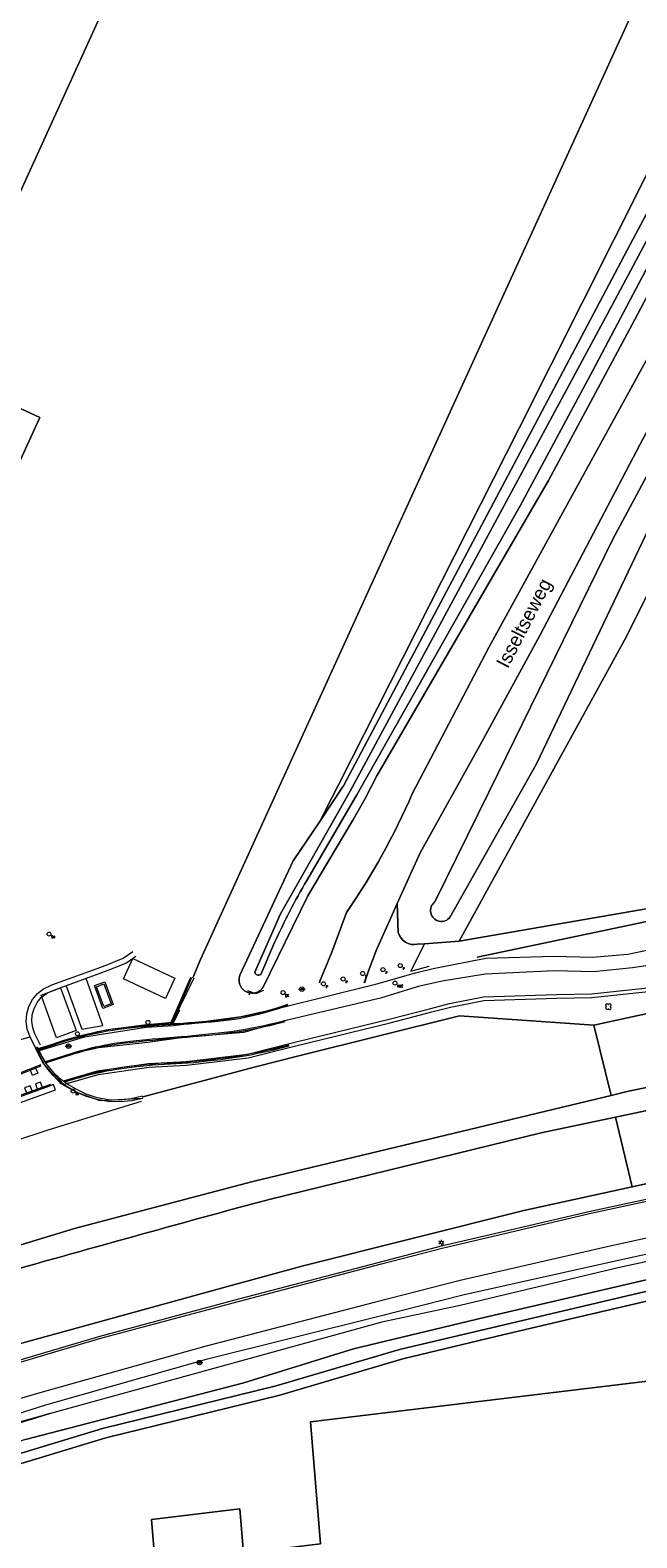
# Model space of a CAD drawing. Header units: metres. Extents: x 151448 to 154749, y 463108 to 465296.
# Tile 105 of 256: x 152706 to 152761, y 463999 to 464135. Entities that reach past the tile are written whole.
import ezdxf
from ezdxf.enums import TextEntityAlignment as Align

# ---------------------------------------------------------------- set-up
doc = ezdxf.new("R2010")
doc.units = ezdxf.units.M
doc.layers.get('0').update_dxf_attribs({"lineweight": 9})
for name, color, linetype, lineweight in [('B-ME-GR-BOOM-S', 253, 'Continuous', 9), ('B-ME-GR-HAAG-G', 253, 'Continuous', 9), ('B-ME-GW-WATERGANG_INSTEEK-G', 253, 'Continuous', 9), ('B-ME-IE-MEUBILAIR_LICHTMAST-S', 253, 'Continuous', 9), ('B-ME-IE-MEUBILAIR_PAAL-S', 253, 'Continuous', 9), ('B-ME-IE-MEUBILAIR_STRAATKOLK-S', 253, 'Continuous', 9), ('B-ME-IE-MEUBILAIR_TROTTOIRKOLK-S', 253, 'Continuous', 9), ('B-ME-IE-MEUBILAIR_VERKEERSBORD-S', 253, 'Continuous', 9), ('B-ME-IE-MEUBILAIR_VLAGGENMAST-S', 253, 'Continuous', 9), ('B-ME-IE-TERREINAFSCHEIDING_KUNSTMATIG_HEKWERK-G', 253, 'Continuous', 9), ('B-ME-KL-DATA_VERKLIKKER-S', 253, 'Continuous', 9), ('B-ME-KL-ELEKTRA_KAST-S', 253, 'Continuous', 9), ('B-ME-VH-KANTOPSLUITING_ACHTERKANTBAND-G', 253, 'Continuous', 9), ('B-ME-VH-KANTOPSLUITING_ELEMENT_INRIT-G', 253, 'Continuous', 9), ('B-ME-VH-KANTOPSLUITING_OPSLUITBAND_100X200-G', 253, 'Continuous', 9), ('B-ME-VH-KANTOPSLUITING_TROTTOIRBAND_135 150-G', 253, 'Continuous', 9), ('B-ME-VH-KANTOPSLUITING_TROTTOIRBAND_180 200-G', 253, 'Continuous', 9), ('B-ME-VH-KANTOPSLUITING_VOORKANTBAND-G', 253, 'Continuous', 9), ('B-ME-VH-MATERIAALGRENS-G', 253, 'Continuous', 9), ('B-ME-VH-VERHARDING_ASFALT-G', 253, 'Continuous', 9), ('B-ME-VH-VERHARDING_KLINKERS-G', 253, 'Continuous', 9), ('B-ME-VH-VERHARDING_TEGEL-G', 253, 'Continuous', 9), ('B-ME-VW-MARKERING-G', 253, 'Continuous', 9), ('B-PV-GR-BEPLANTING_CULTUUR_BOSPLANTSOEN-GV', 253, 'Continuous', 9), ('B-PV-GR-GROENVOORZIENING-GV', 253, 'Continuous', 9), ('B-PV-GR-HAAG-GV', 253, 'Continuous', 9), ('B-PV-IE-TERREINAFSCHEIDING_KUNSTMATIG_HEKWERK-G', 253, 'Continuous', 9), ('B-PV-OG-BEBOUWING-GV', 1, 'Continuous', 9), ('B-PV-OG-TERREIN_BEGROEID-GV', 253, 'Continuous', 9), ('B-PV-OG-TERREIN_ERF-GV', 253, 'Continuous', 9), ('B-PV-OG-TERREIN_OEVER-GV', 253, 'Continuous', 9), ('B-PV-OG-TOPOGRAFIE-T18', 2, 'Continuous', 9), ('B-PV-OG-WATER-GV', 253, 'Continuous', 9), ('B-PV-VH-GESLOTENVERHARDING_ASFALT-GV', 253, 'Continuous', 9), ('B-PV-VH-ONVERHARD_ZAND-GV', 253, 'Continuous', 9)]:
    doc.layers.add(name, color=color, linetype=linetype, lineweight=lineweight)
doc.styles.add('18_100', font='romans', dxfattribs={"width": 0.8, "height": 0.18})
doc.styles.add('18_200', font='romans', dxfattribs={"width": 0.8, "height": 0.36})
doc.styles.add('Drong', font='txt', dxfattribs={"height": 1.8})

# ---------------------------------------------------------------- blocks, each defined once
blk = doc.blocks.new('TROTTOIRKOLK')
at = {"ltscale": 2}
blk.add_ellipse((0, 0), major_axis=(-0.127, 0.127), ratio=1, start_param=3.926991, end_param=10.210176, dxfattribs=at)
at = {"ltscale": 2, "style": '18_100', "width": 0.8}
blk.add_text('TK', height=0.216, dxfattribs=at).set_placement((0.19, -0.37))
at = {"style": '18_200', "width": 0.8}
blk.add_attdef('HOOGTE', (0.21, 0.18), '', height=0.25, dxfattribs=at)
blk = doc.blocks.new('verkeersbord')
blk.add_line((-0.3, 0), (0.3, 0))
for radius in [0.2, 0.0745]:
    blk.add_circle((0, 0), radius)
at = {"style": '18_200', "width": 0.8}
blk.add_attdef('HOOGTE', (0.24, 0.18), '', height=0.25, dxfattribs=at)
blk = doc.blocks.new('electrakast')
at = {"ltscale": 2}
blk.add_ellipse((0, 0), major_axis=(-0.127, 0.127), ratio=1, start_param=3.926991, end_param=10.210176, dxfattribs=at)
at = {"ltscale": 2, "style": '18_100', "width": 0.8}
blk.add_text('EK', height=0.216, dxfattribs=at).set_placement((0.19, -0.37))
at = {"style": '18_200', "width": 0.8}
blk.add_attdef('HOOGTE', (0.2, 0.24), '', height=0.25, dxfattribs=at)
blk = doc.blocks.new('PAAL')
at = {"ltscale": 2}
blk.add_ellipse((0, 0), major_axis=(-0.181, 0), ratio=1, start_param=3.926991, end_param=10.210176, dxfattribs=at)
at = {"ltscale": 2, "style": '18_200', "width": 0.8}
blk.add_text('P', height=0.218, dxfattribs=at).set_placement((0.22, -0.38))
at = {"style": '18_200', "width": 0.8}
blk.add_attdef('HOOGTE', (0.24, 0.2), '', height=0.25, dxfattribs=at)
blk = doc.blocks.new('kabelverklikker')
at = {"ltscale": 2}
blk.add_ellipse((0, 0), major_axis=(-0.127, 0.127), ratio=1, start_param=3.926991, end_param=10.210176, dxfattribs=at)
at = {"ltscale": 2, "style": '18_100', "width": 0.8}
blk.add_text('KLIC', height=0.216, dxfattribs=at).set_placement((0.19, -0.37))
at = {"style": '18_200', "width": 0.8}
blk.add_attdef('HOOGTE', (0.26, 0.12), '', height=0.25, dxfattribs=at)
blk = doc.blocks.new('boom')
for centre, major_axis, start_param, end_param in [((-0.12, 0.12), (-0.0916, 0.0916), 4.266828, 8.299543), ((0.12, 0.12), (0.0916, 0.0916), 4.266828, 8.299543), ((-0.12, -0.12), (0.0916, 0.0916), 1.125235, 5.15795), ((0.12, -0.12), (-0.0916, 0.0916), 1.125235, 5.15795)]:
    blk.add_ellipse(centre, major_axis=major_axis, ratio=1, start_param=start_param, end_param=end_param)
at = {"style": '18_200', "width": 0.8}
blk.add_attdef('HOOGTE', (0.31, 0.12), '', height=0.25, dxfattribs=at)
blk = doc.blocks.new('LICHTMAST')
at = {"ltscale": 0.1}
for p, q in [((-0.11, 0.06), (-0.22, 0.13)), ((0, 0.13), (0, 0.25)), ((0.11, 0.06), (0.22, 0.13)), ((-0.11, -0.06), (-0.22, -0.13)), ((0, -0.13), (0, -0.25)), ((0.11, -0.06), (0.22, -0.13))]:
    blk.add_line(p, q, dxfattribs=at)
blk.add_circle((0, 0), 0.127, dxfattribs=at)
at = {"style": '18_200', "width": 0.8}
blk.add_attdef('HOOGTE', (0.25, 0.24), '', height=0.25, dxfattribs=at)
blk = doc.blocks.new('vlaggemast')
at = {"ltscale": 2}
blk.add_ellipse((0, 0), major_axis=(-0.127, 0.127), ratio=1, start_param=3.926991, end_param=10.210176, dxfattribs=at)
at = {"ltscale": 2, "style": '18_100', "width": 0.8}
blk.add_text('VM', height=0.216, dxfattribs=at).set_placement((0.19, -0.37))
at = {"style": '18_200', "width": 0.8}
blk.add_attdef('HOOGTE', (0.26, 0.26), '', height=0.25, dxfattribs=at)
blk = doc.blocks.new('STRAATKOLK')
at = {"ltscale": 2}
blk.add_ellipse((0, 0), major_axis=(-0.127, 0.127), ratio=1, start_param=3.926991, end_param=10.210176, dxfattribs=at)
at = {"ltscale": 2, "style": '18_100', "width": 0.8}
blk.add_text('SK', height=0.216, dxfattribs=at).set_placement((0.19, -0.37))
at = {"style": '18_200', "width": 0.8}
blk.add_attdef('HOOGTE', (0.29, 0.21), '', height=0.25, dxfattribs=at)

msp = doc.modelspace()

# ---------------------------------------------------------------- linework, layer by layer
at = {"layer": 'B-ME-GR-HAAG-G', "ltscale": 0.2}
for points in [[(152708.967, 464039.694), (152712.008, 464040.577), (152716.582, 464041.238), (152719.955, 464041.426), (152725.516, 464042.092), (152729.806, 464043.174), (152738.3, 464045.246), (152742.059, 464046.216), (152743.726, 464046.652), (152746.74, 464047.251), (152753.293, 464047.454), (152756.468, 464047.508), (152762.401, 464048.139)], [(152698.755, 464013.031), (152712.067, 464016.988), (152724.682, 464020.363), (152737.353, 464023.677), (152743.057, 464025.166), (152756.472, 464028.304), (152770.314, 464031.275), (152783.432, 464033.807), (152795.602, 464035.989), (152808.567, 464038.23), (152821.548, 464040.26), (152832.957, 464041.513), (152843.035, 464042.359), (152856.998, 464043.521), (152871.218, 464044.304)]]:
    msp.add_lwpolyline(points, dxfattribs=at)
at = {"layer": 'B-ME-GW-WATERGANG_INSTEEK-G'}
for points in [[(152726.885, 464048.129), (152726.204, 464047.829), (152725.495, 464048.119)], [(152848.243, 464037.344), (152852.785, 464037.565), (152848.243, 464037.344), (152841.437, 464036.832), (152828.057, 464035.436), (152814.292, 464033.486), (152800.145, 464031.064), (152786.677, 464028.699), (152772.579, 464026.121), (152758.953, 464023.189), (152744.596, 464019.779), (152737.552, 464018.27), (152692.757, 464005.925)]]:
    msp.add_lwpolyline(points, dxfattribs=at)
at = {"layer": 'B-ME-IE-TERREINAFSCHEIDING_KUNSTMATIG_HEKWERK-G'}
msp.add_lwpolyline([(152706.604, 464042.912), (152709.985, 464043.934), (152712.695, 464044.587), (152716.114, 464045.036), (152718.683, 464045.28), (152720.642, 464049.285)], dxfattribs=at)
at = {"layer": 'B-ME-IE-TERREINAFSCHEIDING_KUNSTMATIG_HEKWERK-G', "ltscale": 0.2}
msp.add_lwpolyline([(152718.753, 464045.183), (152719.349, 464046.411)], dxfattribs=at)
at = {"layer": 'B-ME-VH-KANTOPSLUITING_ACHTERKANTBAND-G'}
msp.add_lwpolyline([(152708.748, 464039.837), (152707.319, 464041.582), (152706.445, 464043.033)], dxfattribs=at)
at = {"layer": 'B-ME-VH-KANTOPSLUITING_ELEMENT_INRIT-G'}
msp.add_lwpolyline([(152685.27, 464037.927), (152705.853, 464043.981), (152706.342, 464042.946)], dxfattribs=at)
at = {"layer": 'B-ME-VH-KANTOPSLUITING_OPSLUITBAND_100X200-G'}
msp.add_line((152718.635, 464045.14), (152720.437, 464049.305), dxfattribs=at)
for points in [[(152729.053, 464046.885), (152728.531, 464046.704), (152728.006, 464046.533), (152727.478, 464046.373), (152726.946, 464046.223), (152726.412, 464046.083), (152725.875, 464045.954), (152725.336, 464045.835), (152724.796, 464045.727), (152724.289, 464045.639), (152723.781, 464045.564), (152723.27, 464045.499), (152722.758, 464045.443), (152722.244, 464045.393), (152721.73, 464045.347), (152720.7, 464045.259), (152720.163, 464045.218), (152719.626, 464045.186), (152718.547, 464045.136), (152717.467, 464045.085), (152716.926, 464045.05), (152716.386, 464045.005), (152715.358, 464044.904), (152714.844, 464044.848), (152714.33, 464044.788), (152713.817, 464044.722), (152713.305, 464044.648), (152712.794, 464044.566), (152712.285, 464044.473), (152711.825, 464044.38), (152711.366, 464044.281), (152710.909, 464044.176), (152710.453, 464044.064), (152709.999, 464043.946), (152709.546, 464043.822), (152709.096, 464043.691), (152708.646, 464043.553), (152706.615, 464042.865)], [(152728.79, 464045.421), (152728.33, 464045.298), (152727.87, 464045.18), (152727.408, 464045.069), (152726.945, 464044.962), (152726.48, 464044.861), (152726.014, 464044.766), (152725.548, 464044.676), (152725.08, 464044.591), (152724.517, 464044.5), (152723.952, 464044.42), (152723.385, 464044.35), (152722.816, 464044.287), (152721.676, 464044.174), (152720.535, 464044.063), (152720.018, 464044.013), (152719.5, 464043.968), (152718.463, 464043.885), (152717.425, 464043.8), (152716.906, 464043.752), (152716.387, 464043.699), (152715.415, 464043.596), (152714.441, 464043.488), (152713.955, 464043.428), (152713.469, 464043.36), (152712.984, 464043.282), (152712.502, 464043.192), (152712.114, 464043.112), (152711.728, 464043.027), (152711.343, 464042.937), (152710.959, 464042.841), (152710.576, 464042.74), (152710.195, 464042.634), (152709.815, 464042.523), (152709.438, 464042.406), (152707.251, 464041.708)], [(152729.196, 464043.13), (152728.726, 464043.006), (152728.254, 464042.887), (152727.781, 464042.773), (152727.306, 464042.663), (152726.83, 464042.558), (152726.354, 464042.458), (152725.876, 464042.363), (152725.398, 464042.273), (152724.802, 464042.169), (152724.205, 464042.073), (152723.607, 464041.986), (152723.008, 464041.906), (152722.408, 464041.833), (152721.808, 464041.765), (152720.606, 464041.642), (152720.079, 464041.598), (152719.551, 464041.564), (152718.497, 464041.511), (152717.971, 464041.486), (152717.445, 464041.457), (152716.922, 464041.42), (152716.399, 464041.372), (152715.484, 464041.272), (152715.027, 464041.217), (152714.571, 464041.158), (152714.116, 464041.094), (152713.663, 464041.023), (152713.21, 464040.946), (152712.759, 464040.862), (152712.268, 464040.761), (152711.778, 464040.652), (152711.29, 464040.536), (152710.803, 464040.413), (152710.318, 464040.282), (152709.836, 464040.144), (152709.356, 464039.999), (152708.989, 464039.882)]]:
    msp.add_lwpolyline(points, dxfattribs=at)
at = {"layer": 'B-ME-VH-KANTOPSLUITING_TROTTOIRBAND_135 150-G'}
msp.add_lwpolyline([(152712.518, 464046.706), (152711.856, 464048.488), (152712.523, 464048.736), (152713.186, 464046.954), (152712.518, 464046.706)], close=True, dxfattribs=at)
at = {"layer": 'B-ME-VH-KANTOPSLUITING_TROTTOIRBAND_180 200-G'}
msp.add_lwpolyline([(152715.984, 464038.63), (152714.981, 464038.374), (152713.952, 464038.262), (152712.918, 464038.297), (152711.905, 464038.476), (152710.928, 464038.795), (152710.005, 464039.247), (152709.322, 464039.639), (152708.686, 464040.103), (152708.104, 464040.633), (152707.418, 464041.44), (152706.857, 464042.338), (152706.529, 464043.052)], dxfattribs=at)
at = {"layer": 'B-ME-VH-KANTOPSLUITING_VOORKANTBAND-G'}
for points in [[(152707.263, 464041.668), (152711.221, 464042.907), (152716.462, 464043.487), (152719.433, 464043.903), (152725.112, 464044.405), (152729.057, 464045.505), (152737.553, 464047.503), (152740.977, 464048.556), (152742.987, 464049.018), (152746.871, 464049.653), (152753.068, 464049.939), (152756.624, 464049.855), (152760.119, 464050.229), (152763.498, 464050.735)], [(152715.977, 464038.426), (152712.173, 464038.198), (152710.034, 464038.979), (152708.664, 464039.742), (152707.164, 464041.469), (152706.342, 464042.946)], [(152864.548, 464040.678), (152850.823, 464039.619), (152840.991, 464038.743), (152828.253, 464037.575), (152813.809, 464035.568), (152800.337, 464033.385), (152785.521, 464030.693), (152772.288, 464028.193), (152758.233, 464025.134), (152744.612, 464022.024), (152736.985, 464020.061), (152721.618, 464016.072), (152706.547, 464011.846), (152692.259, 464007.605)]]:
    msp.add_lwpolyline(points, dxfattribs=at)
at = {"layer": 'B-ME-VH-MATERIAALGRENS-G'}
for points in [[(152706.36, 464042.987), (152705.855, 464044.023), (152705.618, 464044.673), (152705.521, 464045.36), (152705.568, 464046.051), (152705.759, 464046.717), (152706.083, 464047.329), (152706.528, 464047.861), (152707.073, 464048.288), (152707.695, 464048.593), (152707.84, 464048.646), (152711.912, 464050.138), (152712.869, 464050.499), (152714.247, 464051.064), (152715.117, 464051.653)], [(152706.81, 464043.207), (152706.304, 464044.242), (152706.103, 464044.795), (152706.02, 464045.377), (152706.061, 464045.964), (152706.222, 464046.53), (152706.498, 464047.05), (152706.875, 464047.502), (152707.339, 464047.865), (152707.867, 464048.124), (152708.011, 464048.176), (152712.087, 464049.669), (152713.052, 464050.033), (152714.485, 464050.621), (152715.398, 464051.238)]]:
    msp.add_lwpolyline(points, dxfattribs=at)
for points in [[(152715.135, 464051.024), (152718.922, 464049.243), (152718.063, 464047.415), (152714.275, 464049.196), (152715.135, 464051.024)], [(152710.537, 464044.673), (152712.429, 464044.996), (152710.912, 464049.213), (152709.124, 464048.556), (152710.537, 464044.673)], [(152708.619, 464048.375), (152710.023, 464044.537), (152708.262, 464043.892), (152706.858, 464047.73), (152708.619, 464048.375)]]:
    msp.add_lwpolyline(points, close=True, dxfattribs=at)
at = {"layer": 'B-ME-VH-VERHARDING_ASFALT-G'}
for points in [[(152698.812, 464012.839), (152712.121, 464016.796), (152724.733, 464020.17), (152737.404, 464023.484), (152743.105, 464024.972), (152756.516, 464028.109), (152770.354, 464031.079), (152783.469, 464033.61), (152795.637, 464035.792), (152808.599, 464038.033), (152821.574, 464040.062), (152832.976, 464041.314), (152843.052, 464042.16), (152857.012, 464043.321), (152871.225, 464044.104)], [(152864.539, 464039.21), (152853.066, 464038.4), (152841.165, 464037.422), (152828.191, 464036.19), (152814.036, 464034.2), (152800.44, 464032.004), (152786.309, 464029.409), (152772.29, 464026.767), (152758.716, 464023.787), (152744.863, 464020.711), (152737.413, 464018.794), (152721.739, 464014.891), (152707.266, 464010.797), (152692.668, 464006.175)], [(152695.55, 464031.661), (152707.497, 464035.605), (152715.892, 464038.175)]]:
    msp.add_lwpolyline(points, dxfattribs=at)
at = {"layer": 'B-ME-VH-VERHARDING_KLINKERS-G'}
msp.add_line((152718.524, 464045.135), (152720.346, 464049.344), dxfattribs=at)
msp.add_lwpolyline([(152712.412, 464046.536), (152711.658, 464048.594), (152712.594, 464048.936), (152713.347, 464046.878), (152712.412, 464046.536)], close=True, dxfattribs=at)
msp.add_lwpolyline([(152716.035, 464038.423), (152715.008, 464038.203), (152713.962, 464038.113), (152712.913, 464038.155), (152711.88, 464038.326), (152710.875, 464038.625), (152709.916, 464039.046), (152709.204, 464039.453), (152708.543, 464039.94), (152707.943, 464040.5), (152707.468, 464041.048), (152707.052, 464041.642), (152706.698, 464042.275), (152706.36, 464042.987)], dxfattribs=at)
at = {"layer": 'B-ME-VH-VERHARDING_TEGEL-G'}
for points in [[(152708.877, 464040.005), (152711.939, 464040.894), (152716.55, 464041.561), (152719.927, 464041.749), (152725.457, 464042.411), (152729.728, 464043.488), (152738.221, 464045.56), (152741.978, 464046.529), (152743.653, 464046.968), (152746.703, 464047.574), (152753.285, 464047.778), (152756.448, 464047.832), (152762.361, 464048.46), (152763.784, 464048.664), (152775.874, 464051.076), (152785.661, 464052.932), (152799.737, 464055.409), (152811.231, 464057.262), (152816.983, 464058.308), (152819.983, 464059.138), (152824.505, 464061.059)], [(152706.712, 464042.75), (152710.772, 464043.982), (152716.327, 464044.826), (152718.82, 464045.005), (152724.863, 464045.791), (152728.402, 464046.584), (152737.111, 464048.74), (152740.591, 464049.726), (152742.17, 464050.129), (152746.914, 464051.045), (152753.077, 464051.248), (152756.516, 464051.16), (152759.706, 464051.431), (152762.869, 464052.078)], [(152729.086, 464046.79), (152728.563, 464046.609), (152728.036, 464046.438), (152727.506, 464046.277), (152726.972, 464046.126), (152726.436, 464045.986), (152725.898, 464045.856), (152725.357, 464045.737), (152724.814, 464045.629), (152724.305, 464045.54), (152723.795, 464045.465), (152723.282, 464045.4), (152722.768, 464045.343), (152722.254, 464045.293), (152721.739, 464045.247), (152720.709, 464045.159), (152720.17, 464045.118), (152719.631, 464045.086), (152718.552, 464045.036), (152717.472, 464044.985), (152716.933, 464044.95), (152716.395, 464044.905), (152715.368, 464044.804), (152714.855, 464044.749), (152714.342, 464044.689), (152713.831, 464044.623), (152713.32, 464044.549), (152712.811, 464044.467), (152712.304, 464044.374), (152711.845, 464044.282), (152711.388, 464044.184), (152710.932, 464044.079), (152710.477, 464043.967), (152710.025, 464043.849), (152709.573, 464043.725), (152709.124, 464043.595), (152708.677, 464043.458), (152706.657, 464042.774)], [(152728.816, 464045.324), (152728.356, 464045.201), (152727.894, 464045.083), (152727.431, 464044.971), (152726.966, 464044.865), (152726.501, 464044.763), (152726.034, 464044.668), (152725.566, 464044.578), (152725.097, 464044.493), (152724.532, 464044.401), (152723.965, 464044.321), (152723.396, 464044.251), (152722.827, 464044.187), (152721.686, 464044.074), (152720.545, 464043.963), (152720.027, 464043.914), (152719.508, 464043.869), (152718.471, 464043.786), (152717.434, 464043.7), (152716.915, 464043.653), (152716.398, 464043.599), (152715.425, 464043.496), (152714.453, 464043.389), (152713.968, 464043.329), (152713.484, 464043.261), (152713.001, 464043.183), (152712.521, 464043.094), (152712.135, 464043.014), (152711.75, 464042.93), (152711.366, 464042.839), (152710.984, 464042.744), (152710.602, 464042.643), (152710.222, 464042.538), (152709.844, 464042.427), (152709.467, 464042.311), (152707.305, 464041.62)], [(152729.171, 464043.227), (152728.701, 464043.103), (152728.23, 464042.984), (152727.758, 464042.87), (152727.284, 464042.761), (152726.809, 464042.656), (152726.334, 464042.556), (152725.857, 464042.461), (152725.38, 464042.371), (152724.786, 464042.267), (152724.19, 464042.172), (152723.593, 464042.085), (152722.995, 464042.005), (152722.396, 464041.932), (152721.797, 464041.864), (152720.597, 464041.742), (152720.071, 464041.698), (152719.545, 464041.664), (152718.492, 464041.611), (152717.965, 464041.586), (152717.439, 464041.556), (152716.913, 464041.519), (152716.389, 464041.471), (152715.473, 464041.371), (152715.015, 464041.316), (152714.558, 464041.257), (152714.102, 464041.193), (152713.647, 464041.122), (152713.193, 464041.045), (152712.74, 464040.96), (152712.247, 464040.859), (152711.756, 464040.75), (152711.266, 464040.633), (152710.778, 464040.51), (152710.292, 464040.379), (152709.808, 464040.24), (152709.326, 464040.094), (152708.889, 464039.955)]]:
    msp.add_lwpolyline(points, dxfattribs=at)
for points in [[(152705.896, 464040.959), (152706.367, 464041.152), (152706.556, 464040.689), (152706.085, 464040.497), (152705.896, 464040.959)], [(152696.351, 464034.894), (152702.918, 464037.29), (152708.153, 464039.193), (152707.982, 464039.663), (152702.746, 464037.76), (152696.18, 464035.363)], [(152705.878, 464039.567), (152705.377, 464039.385), (152705.547, 464038.915), (152706.049, 464039.097), (152705.878, 464039.567)], [(152706.82, 464039.891), (152706.342, 464039.726), (152706.506, 464039.254), (152706.983, 464039.419), (152706.82, 464039.891)]]:
    msp.add_lwpolyline(points, close=True, dxfattribs=at)
at = {"layer": 'B-ME-VW-MARKERING-G'}
for points in [[(152706.826, 464041.445), (152702.103, 464039.59), (152695.488, 464036.945), (152689.458, 464034.583), (152689.494, 464034.49), (152695.525, 464036.852), (152702.14, 464039.497), (152706.862, 464041.352)], [(152702.784, 464037.814), (152707.741, 464039.585), (152707.708, 464039.679), (152702.75, 464037.908)]]:
    msp.add_lwpolyline(points, dxfattribs=at)
at = {"layer": 'B-PV-GR-BEPLANTING_CULTUUR_BOSPLANTSOEN-GV', "flags": 128}
for points in [[(152733.64, 464066.662), (152749.923, 464098.805), (152778.307, 464155.275), (152804.88, 464207.892), (152796.616, 464212.171), (152796.807, 464211.096), (152796.297, 464209.695), (152793.876, 464207.594), (152791.549, 464204.237), (152790.964, 464202.781), (152794.45, 464201.127), (152764.641, 464141.081), (152762.702, 464141.966), (152736.175, 464083.757), (152721.227, 464050.942), (152720.539, 464049.288)], [(152777.77, 464143.902), (152766.399, 464120.069), (152760.354, 464108.599), (152752.551, 464094.082), (152737.088, 464067.495), (152736.031, 464065.372), (152734.927, 464063.503), (152732.688, 464059.711), (152730.896, 464056.677), (152726.833, 464048.38)], [(152740.287, 464065.846), (152747.222, 464079.1), (152766.096, 464113.549)], [(152861.658, 464073.649), (152859.852, 464073.258), (152825.345, 464068.438), (152816.9, 464065.334), (152813.986, 464064.597), (152744.524, 464052.597), (152741.386, 464052.358), (152740.157, 464049.899), (152741.827, 464050.327)], [(152746.153, 464051.157), (152761.436, 464054.363), (152784.948, 464059.157), (152815.667, 464064.354), (152825.747, 464068.104), (152835.587, 464069.599), (152847.345, 464071.199), (152858.084, 464072.614), (152861.694, 464073.118)], [(152724.775, 464049.515), (152729.567, 464059.828), (152731.956, 464063.382), (152732.508, 464064.456), (152733.64, 464066.662)], [(152731.933, 464048.823), (152731.974, 464048.971), (152733.057, 464051.607), (152734.366, 464055.172)], [(152725.669, 464047.921), (152725.61, 464047.767)], [(152725.61, 464047.767), (152725.669, 464047.921)], [(152694.278, 463993.746), (152717.129, 463996.506), (152716.804, 464000.496), (152724.753, 464001.456), (152725.078, 463997.466), (152732.032, 463998.306), (152731.139, 464009.278), (152764.969, 464013.364), (152764.37, 464018.328), (152788.969, 464022.814), (152859.395, 464031.32), (152858.877, 464036.294), (152858.764, 464036.291), (152833.504, 464032.93), (152808.896, 464029.118), (152784.26, 464024.732), (152776.705, 464023.011), (152762.437, 464020.409), (152755.079, 464018.673), (152747.815, 464016.97), (152739.451, 464014.949), (152728.357, 464011.681), (152712.695, 464007.837), (152701.983, 464004.601)]]:
    msp.add_lwpolyline(points, dxfattribs=at)
msp.add_lwpolyline([(152804.88, 464207.892), (152778.307, 464155.275), (152749.923, 464098.805), (152733.64, 464066.662), (152732.508, 464064.456), (152731.956, 464063.382), (152734.023, 464066.456), (152734.089, 464066.581), (152748.927, 464094.565), (152760.188, 464115.862), (152772.039, 464138.077), (152788.355, 464170.268), (152796.161, 464186.246), (152802.252, 464198.819), (152804.314, 464203.22), (152805.962, 464207.332), (152805.33, 464207.659)], close=True, dxfattribs=at)
at = {"layer": 'B-PV-GR-BEPLANTING_CULTUUR_BOSPLANTSOEN-GV'}
for points in [[(152734.366, 464055.172, 0.0491042), (152740.287, 464065.846)], [(152725.669, 464047.921, -0.4704611), (152724.775, 464049.515)], [(152726.833, 464048.38, -0.2845292), (152725.669, 464047.921)]]:
    msp.add_lwpolyline(points, format="xyb", dxfattribs=at)
at = {"layer": 'B-PV-GR-GROENVOORZIENING-GV', "flags": 128}
for points in [[(152822.614, 464048.343), (152830.477, 464049.475), (152849.373, 464051.614), (152865.528, 464053.522), (152920.541, 464060.92), (152920.463, 464062.022), (152906.623, 464060.656), (152894.403, 464059.336), (152871.92, 464056.815), (152848.829, 464054.067), (152832.278, 464051.811), (152822.298, 464050.318), (152818.111, 464049.692), (152803.939, 464047.361), (152783.903, 464043.895), (152777.655, 464042.718), (152759.773, 464039.067), (152758.203, 464038.69), (152726.816, 464031.145), (152725.928, 464030.932), (152709.876, 464026.713), (152700.174, 464023.758), (152675.959, 464016.384)], [(152716.024, 464038.577), (152726.16, 464041.268), (152730.082, 464042.245), (152744.547, 464045.848), (152756.661, 464045.023), (152769.057, 464047.714), (152781.716, 464050.035), (152793.006, 464052.104), (152821.274, 464056.829)], [(152726.144, 464028.99), (152726.509, 464029.08), (152727.409, 464029.301), (152751.905, 464035.333), (152758.612, 464036.747), (152770.994, 464039.358), (152784.243, 464041.912), (152801.273, 464044.902), (152818.597, 464047.765), (152822.614, 464048.343)], [(152966.796, 464040.688), (152967.035, 464040.672), (152966.826, 464045.72), (152964.707, 464045.794), (152941.221, 464045.175), (152921.979, 464044.767), (152921.33, 464044.753), (152888.603, 464046.765), (152884.588, 464046.764), (152867.165, 464046.039), (152856.652, 464045.408), (152844.768, 464044.351), (152833.284, 464043.122), (152823.646, 464041.86), (152819.563, 464041.326), (152800.147, 464038.145), (152785.445, 464035.569), (152772.547, 464033.192), (152760.107, 464030.469), (152750.332, 464028.329), (152730.476, 464023.35), (152723.987, 464021.569), (152703.379, 464015.903), (152702.646, 464015.693)]]:
    msp.add_lwpolyline(points, dxfattribs=at)
at = {"layer": 'B-PV-GR-GROENVOORZIENING-GV'}
msp.add_lwpolyline([(152700.735, 464021.924, -0.0029897), (152726.144, 464028.99)], format="xyb", dxfattribs=at)
at = {"layer": 'B-PV-GR-HAAG-GV', "flags": 128}
for points in [[(152871.92, 464056.815), (152848.829, 464054.067), (152832.278, 464051.811), (152822.298, 464050.318), (152818.111, 464049.692), (152803.939, 464047.361), (152783.903, 464043.895), (152777.655, 464042.718), (152759.773, 464039.067), (152758.203, 464038.69), (152726.816, 464031.145), (152725.928, 464030.932), (152709.876, 464026.713), (152700.174, 464023.758)], [(152716.024, 464038.577), (152726.16, 464041.268), (152730.082, 464042.245), (152744.547, 464045.848), (152756.661, 464045.023), (152769.057, 464047.714), (152781.716, 464050.035), (152793.006, 464052.104), (152821.274, 464056.829), (152821.265, 464056.885), (152821.415, 464056.906), (152822.688, 464057.28), (152823.927, 464057.752), (152824.135, 464057.851)], [(152726.144, 464028.99), (152726.509, 464029.08), (152727.409, 464029.301), (152751.905, 464035.333), (152758.612, 464036.747), (152770.994, 464039.358), (152784.243, 464041.912), (152801.273, 464044.902), (152818.597, 464047.765), (152822.614, 464048.343), (152830.477, 464049.475), (152849.373, 464051.614), (152865.528, 464053.522)], [(152966.796, 464040.688), (152967.035, 464040.672), (152966.826, 464045.72), (152964.707, 464045.794), (152941.221, 464045.175), (152921.979, 464044.767), (152921.33, 464044.753), (152888.603, 464046.765), (152884.588, 464046.764), (152867.165, 464046.039), (152856.652, 464045.408), (152844.768, 464044.351), (152833.284, 464043.122), (152823.646, 464041.86), (152819.563, 464041.326), (152800.147, 464038.145), (152785.445, 464035.569), (152772.547, 464033.192), (152760.107, 464030.469), (152750.332, 464028.329), (152730.476, 464023.35), (152723.987, 464021.569), (152703.379, 464015.903), (152702.646, 464015.693)]]:
    msp.add_lwpolyline(points, dxfattribs=at)
at = {"layer": 'B-PV-GR-HAAG-GV'}
msp.add_lwpolyline([(152700.735, 464021.924, -0.0029897), (152726.144, 464028.99)], format="xyb", dxfattribs=at)
at = {"layer": 'B-PV-IE-TERREINAFSCHEIDING_KUNSTMATIG_HEKWERK-G', "flags": 128}
for points in [[(152716.262, 464163.07), (152762.702, 464141.966), (152736.175, 464083.757), (152721.227, 464050.942)], [(152861.658, 464073.649), (152859.852, 464073.258), (152825.345, 464068.438), (152816.9, 464065.334), (152813.986, 464064.597), (152744.524, 464052.597), (152759.405, 464079.702), (152768.472, 464097.73), (152774.067, 464107.584), (152778.48, 464115.358)], [(152733.64, 464066.662), (152732.508, 464064.456)]]:
    msp.add_lwpolyline(points, dxfattribs=at)
at = {"layer": 'B-PV-OG-BEBOUWING-GV', "flags": 128}
msp.add_lwpolyline([(152682.135, 464155.224), (152642.845, 464068.872), (152640.735, 464064.234), (152636.248, 464066.235), (152631.94, 464056.575), (152636.409, 464054.582), (152634.654, 464050.743), (152648.152, 464055.785), (152649.908, 464059.612), (152654.423, 464057.547), (152672.695, 464049.191), (152686.956, 464080.52), (152691.331, 464090.132), (152700.405, 464085.991), (152706.746, 464099.763), (152697.626, 464103.963), (152712.915, 464137.518)], dxfattribs=at)
at = {"layer": 'B-PV-OG-TERREIN_BEGROEID-GV', "flags": 128}
for points in [[(152738.941, 464055.981), (152738.359, 464054.692), (152737.034, 464051.758), (152736.299, 464049.724), (152735.977, 464048.831)], [(152739.037, 464053.358), (152738.941, 464055.981)], [(152761.591, 464053.66), (152761.436, 464054.363), (152746.153, 464051.157)], [(152740.157, 464049.899), (152741.386, 464052.358), (152740.75, 464052.31)], [(152678.443, 464000.929), (152678.703, 464000), (152679.007, 463998.981), (152679.653, 463997.372), (152680.21, 463997.599), (152679.618, 464000), (152679.366, 464001.023), (152680.078, 464001.532), (152686.569, 464003.746), (152701.56, 464008.163), (152707.637, 464010.026)]]:
    msp.add_lwpolyline(points, dxfattribs=at)
at = {"layer": 'B-PV-OG-TERREIN_BEGROEID-GV'}
msp.add_lwpolyline([(152740.75, 464052.31, -0.4040675), (152739.037, 464053.358)], format="xyb", dxfattribs=at)
at = {"layer": 'B-PV-OG-TERREIN_ERF-GV', "flags": 128}
for points in [[(152720.539, 464049.288), (152721.227, 464050.942), (152736.175, 464083.757), (152762.702, 464141.966), (152736.103, 464154.054), (152716.262, 464163.07), (152675.801, 464181.458), (152643.453, 464110.409), (152622.501, 464064.529), (152595.474, 464005.347), (152595.552, 464005.38), (152598.363, 464006.51)], [(152712.915, 464137.518), (152697.626, 464103.963), (152706.746, 464099.763), (152700.405, 464085.991), (152691.331, 464090.132), (152686.956, 464080.52), (152672.695, 464049.191), (152654.423, 464057.547), (152649.908, 464059.612), (152648.152, 464055.785), (152634.654, 464050.743), (152636.409, 464054.582), (152631.94, 464056.575), (152636.248, 464066.235), (152640.735, 464064.234), (152642.845, 464068.872), (152682.135, 464155.224)], [(152768.472, 464097.73), (152759.405, 464079.702), (152744.524, 464052.597), (152813.986, 464064.597)], [(152857.999, 463969.805), (152855.417, 463994.935), (152858.753, 463995.331), (152858.016, 464000), (152857.415, 464004.129), (152862.085, 464004.666), (152861.916, 464005.807), (152861.904, 464005.896), (152859.766, 464027.758), (152859.65, 464028.865), (152859.395, 464031.32), (152788.969, 464022.814), (152764.37, 464018.328), (152764.969, 464013.364), (152731.139, 464009.278), (152732.032, 463998.306), (152725.078, 463997.466), (152724.753, 464001.456), (152716.804, 464000.496), (152717.129, 463996.506), (152694.278, 463993.746)]]:
    msp.add_lwpolyline(points, dxfattribs=at)
at = {"layer": 'B-PV-OG-TERREIN_OEVER-GV', "flags": 128}
for points in [[(152726.106, 464049.804), (152728.418, 464055.055), (152734.705, 464066.087), (152758.307, 464109.889), (152765.662, 464123.674), (152779.066, 464149.584), (152792.297, 464175.368), (152805.036, 464202.295), (152810.394, 464215.928), (152812.614, 464221.528), (152814.217, 464225.715), (152819.459, 464250.084), (152820.153, 464252.262)], [(152820.702, 464250.337), (152815.509, 464226.213), (152813.6, 464221.156), (152811.545, 464215.398), (152806.355, 464202.078), (152801.147, 464191.297), (152792.624, 464173.862), (152777.854, 464145.544), (152765.281, 464120.472), (152756.544, 464103.951), (152750.018, 464091.807), (152735.303, 464065.765), (152730.793, 464058.05)], [(152810.152, 464217.796), (152809.561, 464216.311), (152805.962, 464207.332), (152804.314, 464203.22), (152802.252, 464198.819), (152796.161, 464186.246), (152788.355, 464170.268), (152772.039, 464138.077), (152760.188, 464115.862), (152748.927, 464094.565), (152734.089, 464066.581), (152734.023, 464066.456), (152731.956, 464063.382), (152729.567, 464059.828), (152724.775, 464049.515)], [(152816.082, 464206.558), (152814.586, 464203.769), (152813.878, 464202.708), (152813.511, 464201.909), (152804.248, 464181.757), (152795.625, 464163.766), (152786.644, 464146.434), (152779.79, 464132.909), (152768.717, 464112.152), (152760.835, 464097.375), (152751.778, 464080.13), (152746.368, 464070.223), (152741.008, 464060.559), (152738.941, 464055.981)], [(152818.93, 464204.908), (152818.226, 464203.019), (152811.77, 464190.406), (152807.16, 464180.389), (152798.505, 464162.33), (152789.507, 464144.967), (152782.644, 464131.424), (152767.97, 464103.836), (152765.053, 464096.986), (152759.435, 464085.217), (152751.468, 464068.491), (152743.71, 464054.767)], [(152740.75, 464052.31), (152741.386, 464052.358), (152744.524, 464052.597), (152759.405, 464079.702), (152768.472, 464097.73), (152774.067, 464107.584), (152778.48, 464115.358), (152800.325, 464161.416), (152819.864, 464204.412)], [(152726.833, 464048.38), (152730.896, 464056.677), (152732.688, 464059.711), (152734.927, 464063.503), (152736.031, 464065.372), (152737.088, 464067.495), (152752.551, 464094.082), (152760.354, 464108.599), (152766.399, 464120.069), (152777.77, 464143.902)], [(152742.333, 464056.135), (152747.218, 464066.067), (152758.396, 464088.861), (152767.41, 464105.625)], [(152738.941, 464055.981), (152739.037, 464053.358)], [(152727.9, 464052.455), (152726.643, 464049.598)], [(152701.983, 464004.601), (152712.695, 464007.837), (152728.357, 464011.681), (152739.451, 464014.949), (152747.815, 464016.97), (152755.079, 464018.673), (152762.437, 464020.409), (152776.705, 464023.011), (152784.26, 464024.732), (152808.896, 464029.118), (152833.504, 464032.93), (152858.764, 464036.291), (152858.877, 464036.294), (152858.763, 464037.595), (152836.605, 464034.389), (152809.09, 464030.291), (152784.283, 464025.813), (152774.427, 464023.878), (152761.181, 464020.998), (152739.147, 464015.808), (152728.046, 464012.538), (152712.384, 464008.694), (152701.672, 464005.458)], [(152705.443, 464007.709), (152725.135, 464012.808), (152735.016, 464015.856), (152746.786, 464018.677), (152762.523, 464022.337), (152777.167, 464025.331), (152784.683, 464026.625), (152808.843, 464031.125), (152835.295, 464034.838), (152858.724, 464038.038), (152858.665, 464038.719)], [(152707.637, 464010.026), (152701.56, 464008.163)]]:
    msp.add_lwpolyline(points, dxfattribs=at)
at = {"layer": 'B-PV-OG-TERREIN_OEVER-GV'}
for points in [[(152730.793, 464058.05, 0.0283201), (152727.9, 464052.455)], [(152743.71, 464054.767, -1.156652), (152742.333, 464056.135)], [(152739.037, 464053.358, 0.4040675), (152740.75, 464052.31)], [(152724.775, 464049.515, 0.4704611), (152725.669, 464047.921)], [(152726.643, 464049.598, -0.5888555), (152726.106, 464049.804)], [(152725.669, 464047.921, 0.2845292), (152726.833, 464048.38)]]:
    msp.add_lwpolyline(points, format="xyb", dxfattribs=at)
at = {"layer": 'B-PV-OG-WATER-GV', "flags": 128}
for points in [[(152730.793, 464058.05), (152735.303, 464065.765), (152750.018, 464091.807), (152756.544, 464103.951), (152765.281, 464120.472), (152777.854, 464145.544), (152792.624, 464173.862), (152801.147, 464191.297), (152806.355, 464202.078), (152811.545, 464215.398), (152813.6, 464221.156), (152815.509, 464226.213), (152820.702, 464250.337), (152821.319, 464257.211), (152820.986, 464266.889), (152820.784, 464277.327)], [(152820.153, 464252.262), (152819.459, 464250.084), (152814.217, 464225.715), (152812.614, 464221.528), (152810.394, 464215.928), (152805.036, 464202.295), (152792.297, 464175.368), (152779.066, 464149.584), (152765.662, 464123.674), (152758.307, 464109.889), (152734.705, 464066.087), (152728.418, 464055.055), (152726.106, 464049.804)], [(152743.71, 464054.767), (152751.468, 464068.491), (152759.435, 464085.217), (152765.053, 464096.986), (152767.97, 464103.836), (152782.644, 464131.424), (152789.507, 464144.967), (152798.505, 464162.33), (152807.16, 464180.389), (152811.77, 464190.406), (152818.226, 464203.019), (152818.93, 464204.908)], [(152815.348, 464201.369), (152805.985, 464180.941), (152797.343, 464162.909), (152788.352, 464145.559), (152781.493, 464132.023), (152767.41, 464105.625), (152758.396, 464088.861), (152747.218, 464066.067), (152742.333, 464056.135)], [(152726.643, 464049.598), (152727.9, 464052.455)]]:
    msp.add_lwpolyline(points, dxfattribs=at)
at = {"layer": 'B-PV-OG-WATER-GV'}
for points in [[(152727.9, 464052.455, -0.0283201), (152730.793, 464058.05)], [(152742.333, 464056.135, 1.156652), (152743.71, 464054.767)], [(152726.106, 464049.804, 0.5888555), (152726.643, 464049.598)]]:
    msp.add_lwpolyline(points, format="xyb", dxfattribs=at)
at = {"layer": 'B-PV-OG-WATER-GV', "flags": 128}
msp.add_lwpolyline([(152858.763, 464037.595), (152858.724, 464038.038), (152835.295, 464034.838), (152808.843, 464031.125), (152784.683, 464026.625), (152777.167, 464025.331), (152762.523, 464022.337), (152746.786, 464018.677), (152735.016, 464015.856), (152725.135, 464012.808), (152705.443, 464007.709), (152680.802, 464000.38), (152681.079, 464000), (152681.768, 463999.057), (152684.7, 464000), (152701.672, 464005.458), (152712.384, 464008.694), (152728.046, 464012.538), (152739.147, 464015.808), (152761.181, 464020.998), (152774.427, 464023.878), (152784.283, 464025.813), (152809.09, 464030.291), (152836.605, 464034.389)], close=True, dxfattribs=at)
at = {"layer": 'B-PV-VH-GESLOTENVERHARDING_ASFALT-GV', "flags": 128}
for points in [[(152821.415, 464056.906), (152821.265, 464056.885), (152821.274, 464056.829), (152793.006, 464052.104), (152781.716, 464050.035), (152769.057, 464047.714), (152756.661, 464045.023), (152758.203, 464038.69), (152759.773, 464039.067), (152777.655, 464042.718), (152783.903, 464043.895), (152803.939, 464047.361), (152818.111, 464049.692), (152822.298, 464050.318), (152832.278, 464051.811), (152848.829, 464054.067), (152871.92, 464056.815)], [(152865.528, 464053.522), (152849.373, 464051.614), (152830.477, 464049.475), (152822.614, 464048.343), (152818.597, 464047.765), (152801.273, 464044.902), (152784.243, 464041.912), (152770.994, 464039.358), (152758.612, 464036.747), (152760.107, 464030.469), (152772.547, 464033.192), (152785.445, 464035.569), (152800.147, 464038.145), (152819.563, 464041.326), (152823.646, 464041.86), (152833.284, 464043.122), (152844.768, 464044.351), (152856.652, 464045.408), (152867.165, 464046.039)], [(152675.959, 464016.384), (152700.174, 464023.758), (152709.876, 464026.713), (152725.928, 464030.932), (152726.816, 464031.145), (152758.203, 464038.69), (152756.661, 464045.023), (152744.547, 464045.848), (152730.082, 464042.245), (152726.16, 464041.268), (152716.024, 464038.577), (152715.968, 464038.559)], [(152702.646, 464015.693), (152703.379, 464015.903), (152723.987, 464021.569), (152730.476, 464023.35), (152750.332, 464028.329), (152760.107, 464030.469), (152758.612, 464036.747), (152751.905, 464035.333), (152727.409, 464029.301), (152726.509, 464029.08), (152726.144, 464028.99)]]:
    msp.add_lwpolyline(points, dxfattribs=at)
at = {"layer": 'B-PV-VH-GESLOTENVERHARDING_ASFALT-GV'}
msp.add_lwpolyline([(152726.144, 464028.99, 0.0029897), (152700.735, 464021.924)], format="xyb", dxfattribs=at)
at = {"layer": 'B-PV-VH-ONVERHARD_ZAND-GV', "flags": 128}
for points in [[(152735.959, 464048.823), (152735.975, 464048.827), (152736.299, 464049.724), (152737.034, 464051.758), (152738.359, 464054.692), (152738.941, 464055.981), (152741.008, 464060.559), (152746.368, 464070.223), (152751.778, 464080.13), (152760.835, 464097.375), (152768.717, 464112.152), (152779.79, 464132.909), (152786.644, 464146.434), (152795.625, 464163.766), (152804.248, 464181.757), (152813.511, 464201.909), (152813.878, 464202.708), (152814.586, 464203.769), (152816.082, 464206.558), (152819.623, 464213.161), (152820.192, 464214.671)], [(152810.234, 464203.415), (152809.895, 464202.497), (152806.39, 464194.979), (152797.315, 464176.001), (152789.956, 464161.073), (152782.166, 464144.896), (152771.533, 464123.472), (152766.096, 464113.549), (152747.222, 464079.1), (152740.287, 464065.846)], [(152734.366, 464055.172), (152733.057, 464051.607), (152731.974, 464048.971), (152731.933, 464048.823)]]:
    msp.add_lwpolyline(points, dxfattribs=at)
at = {"layer": 'B-PV-VH-ONVERHARD_ZAND-GV'}
msp.add_lwpolyline([(152740.287, 464065.846, -0.0491042), (152734.366, 464055.172)], format="xyb", dxfattribs=at)

# ---------------------------------------------------------------- block references
at = {"layer": 'B-ME-GR-BOOM-S'}
msp.add_blockref('boom', (152757.959, 464046.689), dxfattribs=at)
at = {"layer": 'B-ME-IE-MEUBILAIR_LICHTMAST-S'}
msp.add_blockref('LICHTMAST', (152742.922, 464025.43), dxfattribs=at)
at = {"layer": 'B-ME-IE-MEUBILAIR_PAAL-S'}
for p in [(152735.827, 464049.676), (152737.646, 464050.025), (152739.209, 464050.385), (152732.293, 464048.745), (152734.066, 464049.179)]:
    msp.add_blockref('PAAL', p, dxfattribs=at)
at = {"layer": 'B-ME-IE-MEUBILAIR_STRAATKOLK-S'}
msp.add_blockref('STRAATKOLK', (152707.584, 464053.22), dxfattribs=at)
at = {"layer": 'B-ME-IE-MEUBILAIR_TROTTOIRKOLK-S'}
msp.add_blockref('TROTTOIRKOLK', (152709.749, 464039.077), dxfattribs=at)
at = {"layer": 'B-ME-IE-MEUBILAIR_VERKEERSBORD-S'}
for p in [(152730.345, 464048.264), (152709.319, 464043.132), (152721.127, 464014.627)]:
    msp.add_blockref('verkeersbord', p, dxfattribs=at)
at = {"layer": 'B-ME-IE-MEUBILAIR_VLAGGENMAST-S'}
for p in [(152710.133, 464044.241), (152716.487, 464045.272)]:
    msp.add_blockref('vlaggemast', p, dxfattribs=at)
at = {"layer": 'B-ME-KL-DATA_VERKLIKKER-S'}
msp.add_blockref('kabelverklikker', (152738.735, 464048.806), dxfattribs=at)
at = {"layer": 'B-ME-KL-ELEKTRA_KAST-S'}
msp.add_blockref('electrakast', (152728.653, 464047.957), dxfattribs=at)

# ---------------------------------------------------------------- texts
at = {"layer": 'B-PV-OG-TOPOGRAFIE-T18', "style": 'Drong'}
msp.add_text('Isseltseweg', height=1.25, rotation=62.7, dxfattribs=at).set_placement((152750.482, 464081.175), align=Align.MIDDLE)

doc.saveas('drawing.dxf')
